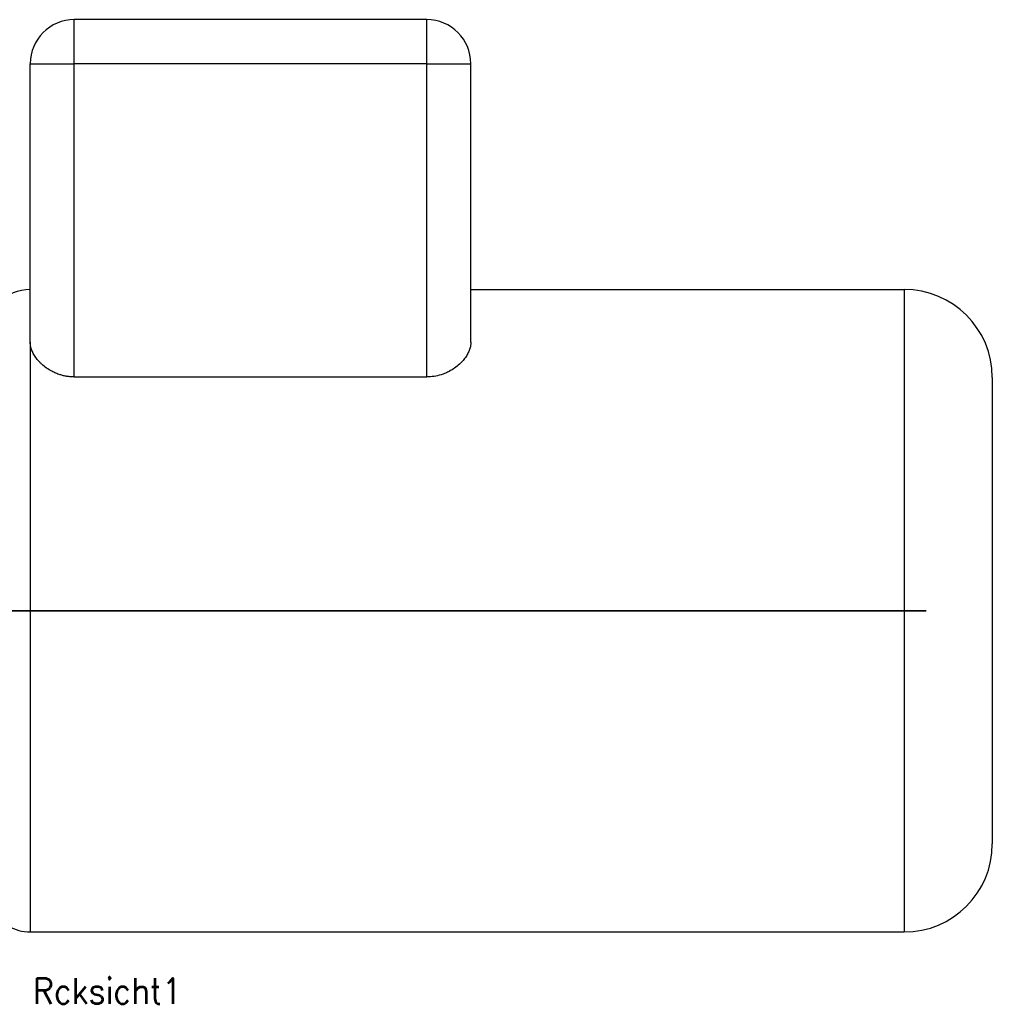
# Model space of a CAD drawing. Header units: inches. Extents: x -431 to 311, y -200 to 191.
# Tile 61 of 61: x 179 to 311, y -71 to 63. Entities that reach past the tile are written whole.
import ezdxf

# ---------------------------------------------------------------- set-up
doc = ezdxf.new("R2010")
doc.units = ezdxf.units.IN
doc.linetypes.add('DOT_CENTER', pattern=[14, 12, -1, 0, -1])
doc.layers.add('1', color=7, linetype='Continuous')
doc.styles.add('CONVERTER_11', font='txt.shx', dxfattribs={"width": 0.9})

# ---------------------------------------------------------------- blocks, each defined once
blk = doc.blocks.new('001_G23_G27_BF_B3_20W_30W_Motor_1_1__2', base_point=(70, -62.77))
at = {"color": 1, "linetype": 'Continuous'}
for p, q in [((186, 56.77), (186, 62.77)), ((234, 56.77), (234, 62.77)), ((180, 56.77), (186, 56.77)), ((234, 56.77), (186, 56.77)), ((186, 14.11), (186, 56.77)), ((234, 56.77), (240, 56.77)), ((234, 14.11), (234, 56.77)), ((299, 26.02), (299, -61.48)), ((180, 18.85), (180, -61.48))]:
    blk.add_line(p, q, dxfattribs=at)
at = {"color": 7, "linetype": 'Continuous'}
for p, q in [((234, 62.77), (186, 62.77)), ((180, 26.02), (180, 56.77)), ((240, 26.02), (240, 56.77)), ((180, 18.85), (180, 26.02)), ((240, 26.02), (299, 26.02)), ((240, 18.85), (240, 26.02)), ((186, 14.11), (234, 14.11)), ((311, 14.02), (311, -49.48)), ((180, -61.48), (299, -61.48))]:
    blk.add_line(p, q, dxfattribs=at)
for centre, radius, start, end in [((186, 56.77), 6, 90, 180), ((234, 56.77), 6, 0, 90), ((180, 20.02), 6, 90, 180), ((299, 14.02), 12, 0, 90), ((299, -49.48), 12, -90, 0), ((180, -55.48), 6, -120, -90)]:
    blk.add_arc(centre, radius, start, end, dxfattribs=at)
for points, knots in [([(186, 14.11), (185.83, 14.11), (185.5, 14.12), (185, 14.18), (184.52, 14.28), (184.11, 14.39), (183.77, 14.51), (183.48, 14.62), (183.2, 14.75), (182.77, 14.96), (182.21, 15.31), (181.67, 15.74), (181.3, 16.1), (181.06, 16.36), (180.85, 16.62), (180.6, 16.98), (180.34, 17.43), (180.16, 17.88), (180.07, 18.21), (180.03, 18.43), (180, 18.64), (180, 18.78), (180, 18.85)], [0, 0, 0, 0, 0.501614, 1.000817, 1.491874, 1.976942, 2.270612, 2.593305, 2.891694, 3.18684, 4.044036, 4.869422, 5.260609, 5.592641, 5.910994, 6.271647, 6.896141, 7.49227, 7.702856, 7.927169, 8.148147, 8.34511, 8.34511, 8.34511, 8.34511]), ([(240, 18.85), (240, 18.77), (240, 18.63), (239.97, 18.43), (239.93, 18.21), (239.84, 17.88), (239.66, 17.43), (239.35, 16.88), (238.94, 16.34), (238.42, 15.81), (237.79, 15.31), (237.15, 14.91), (236.52, 14.61), (235.84, 14.36), (234.98, 14.15), (234.33, 14.12), (234, 14.11)], [0, 0, 0, 0, 0.210123, 0.422097, 0.628029, 0.861861, 1.454865, 2.075929, 2.760501, 3.475488, 4.304597, 5.165782, 5.725915, 6.38344, 7.354483, 8.342726, 8.342726, 8.342726, 8.342726])]:
    blk.add_open_spline(points, degree=3, knots=knots, dxfattribs=at)
at = {"layer": '1', "color": 30, "linetype": 'DOT_CENTER', "const_width": 0.25}
blk.add_lwpolyline([(177, -17.73), (302, -17.73)], dxfattribs=at)
blk = doc.blocks.new('Rcksicht1', base_point=(190.5, 0))
blk.add_blockref('001_G23_G27_BF_B3_20W_30W_Motor_1_1__2', (70, -62.77))
at = {"layer": '1', "color": 1, "insert": (190.5, -67.77), "char_height": 3.5, "attachment_point": 2, "line_spacing_factor": 1.320528, "style": 'CONVERTER_11'}
blk.add_mtext('Rcksicht1', dxfattribs=at)

msp = doc.modelspace()

# ---------------------------------------------------------------- block references
msp.add_blockref('Rcksicht1', (190.5, 0))

doc.saveas('drawing.dxf')
